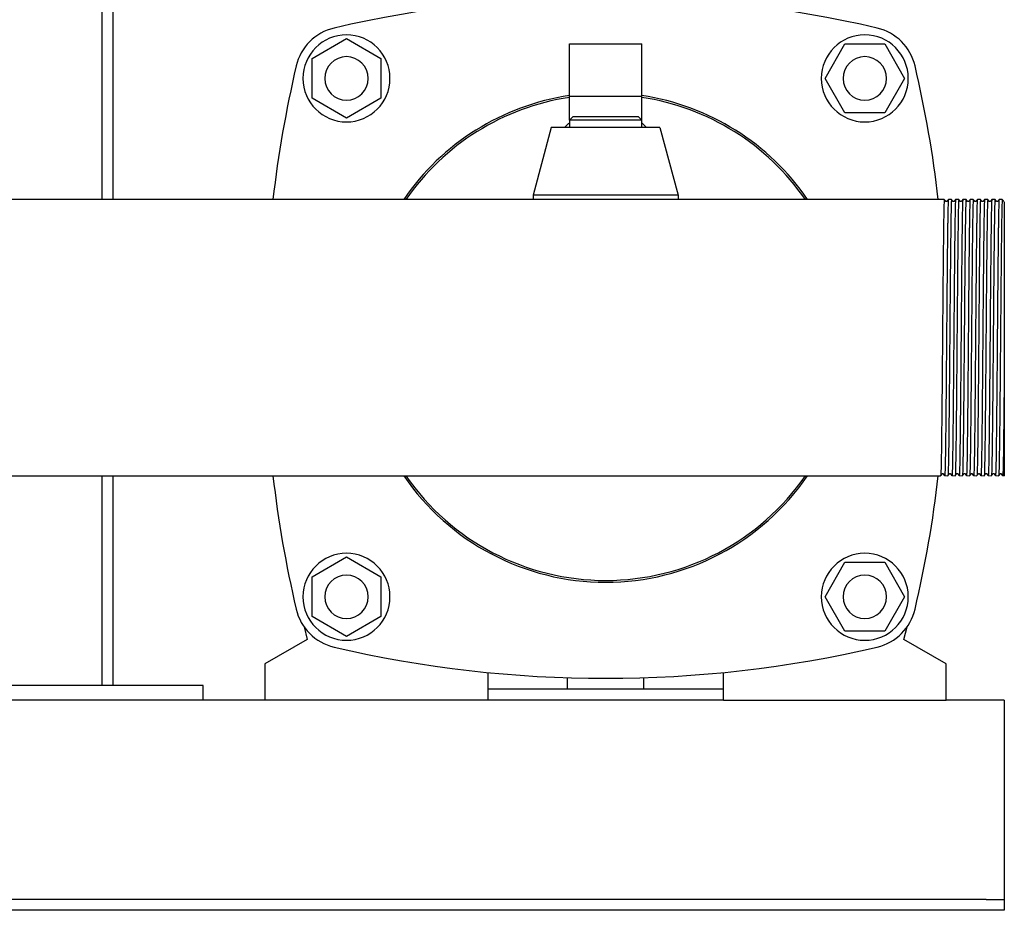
# Model space of a CAD drawing. Header units: millimetres. Extents: x 13 to 1999, y 6 to 981.
# Tile 6 of 8: x 1697 to 1969, y 6 to 252. Entities that reach past the tile are written whole.
import ezdxf

# ---------------------------------------------------------------- set-up
doc = ezdxf.new("R2010")
doc.units = ezdxf.units.MM

msp = doc.modelspace()

# ---------------------------------------------------------------- linework, layer by layer
at = {"color": 7, "linetype": 'Continuous', "lineweight": 25}
for p, q in [((1719.56, 442.51), (1719.56, 202.36)), ((1722.56, 442.51), (1722.56, 202.36)), ((1777.56, 241.25), (1787.06, 246.73)), ((1787.06, 246.73), (1796.56, 241.25)), ((1848.56, 245.26), (1868.56, 245.26)), ((1848.56, 230.85), (1848.56, 245.26)), ((1868.56, 230.85), (1868.56, 245.26)), ((1919.09, 235.76), (1924.58, 245.26)), ((1924.58, 245.26), (1935.55, 245.26)), ((1935.55, 245.26), (1941.03, 235.76)), ((1777.56, 230.28), (1777.56, 241.25)), ((1796.56, 241.25), (1796.56, 230.28)), ((1924.58, 226.26), (1919.09, 235.76)), ((1941.03, 235.76), (1935.55, 226.26)), ((1787.06, 224.79), (1777.56, 230.28)), ((1796.56, 230.28), (1787.06, 224.79)), ((1848.56, 230.85), (1868.56, 230.85)), ((1848.56, 224.26), (1848.56, 230.85)), ((1868.56, 224.26), (1868.56, 230.85)), ((1935.55, 226.26), (1924.58, 226.26)), ((1849.56, 225.26), (1848.56, 224.26)), ((1848.56, 224.26), (1848.56, 222.26)), ((1858.56, 224.26), (1848.56, 224.26)), ((1849.56, 225.26), (1858.56, 225.26)), ((1858.56, 225.26), (1867.56, 225.26)), ((1868.56, 224.26), (1858.56, 224.26)), ((1868.56, 224.26), (1867.56, 225.26)), ((1868.56, 222.26), (1868.56, 224.26)), ((1843.56, 222.26), (1838.56, 203.51)), ((1873.56, 222.26), (1843.56, 222.26)), ((1873.56, 222.26), (1878.56, 203.51)), ((1950, 202.36), (1576.91, 202.36)), ((1838.56, 203.51), (1838.56, 202.36)), ((1878.56, 203.51), (1838.56, 203.51)), ((1878.56, 203.51), (1878.56, 202.36)), ((1951.12, 202.36), (1950, 202.36)), ((1952, 202.36), (1951.12, 202.36)), ((1954, 202.36), (1953.12, 202.36)), ((1956, 202.36), (1955.12, 202.36)), ((1958, 202.36), (1957.12, 202.36)), ((1960, 202.36), (1959.12, 202.36)), ((1962, 202.36), (1961.12, 202.36)), ((1964, 202.36), (1963.12, 202.36)), ((1966, 202.36), (1965.12, 202.36)), ((1968, 202.36), (1967.12, 202.36)), ((1968.56, 157.32), (1968.56, 126.16)), ((1186.12, 126.16), (1951, 126.16)), ((1719.56, 126.16), (1719.56, 68.26)), ((1722.56, 126.16), (1722.56, 68.26)), ((1952.12, 126.17), (1953, 126.16)), ((1954.12, 126.17), (1955, 126.16)), ((1956.12, 126.17), (1957, 126.16)), ((1958.12, 126.17), (1959, 126.16)), ((1960.12, 126.17), (1961, 126.16)), ((1962.12, 126.17), (1963, 126.16)), ((1964.12, 126.17), (1965, 126.16)), ((1966.12, 126.17), (1967, 126.16)), ((1968.12, 126.17), (1968.56, 126.16)), ((1777.56, 98.25), (1787.06, 103.73)), ((1787.06, 103.73), (1796.56, 98.25)), ((1919.09, 92.76), (1924.58, 102.26)), ((1924.58, 102.26), (1935.55, 102.26)), ((1935.55, 102.26), (1941.03, 92.76)), ((1777.56, 87.28), (1777.56, 98.25)), ((1796.56, 98.25), (1796.56, 87.28)), ((1924.58, 83.26), (1919.09, 92.76)), ((1941.03, 92.76), (1935.55, 83.26)), ((1787.06, 81.79), (1777.56, 87.28)), ((1796.56, 87.28), (1787.06, 81.79)), ((1775.35, 84.48), (1776.24, 81.01)), ((1940.88, 81.01), (1941.77, 84.48)), ((1935.55, 83.26), (1924.58, 83.26)), ((1776.24, 81.01), (1764.56, 74.26)), ((1952.56, 74.26), (1940.88, 81.01)), ((1764.56, 74.26), (1764.56, 64.26)), ((1952.56, 64.26), (1952.56, 74.26)), ((1826.06, 71.87), (1826.06, 64.26)), ((1891.06, 64.26), (1891.06, 71.87)), ((1747.56, 68.26), (1662.56, 68.26)), ((1747.56, 64.26), (1747.56, 68.26)), ((1848.06, 67.26), (1848.06, 70.43)), ((1869.06, 67.26), (1869.06, 70.43)), ((1891.06, 67.26), (1826.06, 67.26)), ((1764.56, 64.26), (1662.56, 64.26)), ((1826.06, 64.26), (1764.56, 64.26)), ((1891.06, 64.26), (1826.06, 64.26)), ((1891.06, 64.26), (1952.56, 64.26)), ((1968.56, 64.26), (1952.56, 64.26)), ((1968.56, 64.26), (1968.56, 59.26)), ((1968.56, 59.26), (1968.56, 11.26)), ((1968.56, 11.26), (1968.56, 9.26)), ((1963.56, 9.26), (1173.56, 9.26)), ((1963.56, 9.26), (1968.56, 9.26)), ((1968.56, 9.26), (1968.56, 6.26)), ((1963.56, 6.26), (1173.56, 6.26)), ((1968.56, 6.26), (1963.56, 6.26))]:
    msp.add_line(p, q, dxfattribs=at)
at = {"color": 7, "linetype": 'Continuous', "lineweight": 25, "flags": 128}
for points in [[(1847.25, 222.26), (1848.35, 223.34), (1848.56, 223.51)], [(1868.56, 223.51), (1868.77, 223.34), (1869.87, 222.26)], [(1952.4, 201.84), (1952.2, 202.1), (1952, 202.36)], [(1953.12, 202.36), (1952.92, 202.1), (1952.72, 201.84)], [(1954.4, 201.84), (1954.2, 202.1), (1954, 202.36)], [(1955.12, 202.36), (1954.92, 202.1), (1954.72, 201.84)], [(1956.4, 201.84), (1956.2, 202.1), (1956, 202.36)], [(1957.12, 202.36), (1956.92, 202.1), (1956.72, 201.84)], [(1958.4, 201.84), (1958.2, 202.1), (1958, 202.36)], [(1959.12, 202.36), (1958.92, 202.1), (1958.72, 201.84)], [(1960.4, 201.84), (1960.2, 202.1), (1960, 202.36)], [(1961.12, 202.36), (1960.92, 202.1), (1960.72, 201.84)], [(1962.4, 201.84), (1962.2, 202.1), (1962, 202.36)], [(1963.12, 202.36), (1962.92, 202.1), (1962.72, 201.84)], [(1964.4, 201.84), (1964.2, 202.1), (1964, 202.36)], [(1965.12, 202.36), (1964.92, 202.1), (1964.72, 201.84)], [(1966.4, 201.84), (1966.2, 202.1), (1966, 202.36)], [(1967.12, 202.36), (1966.92, 202.1), (1966.72, 201.84)], [(1968.4, 201.84), (1968.2, 202.1), (1968, 202.36)], [(1951, 126.17), (1951.2, 126.43), (1951.4, 126.69)], [(1951.72, 126.69), (1951.92, 126.43), (1952.12, 126.17)], [(1953, 126.16), (1953.2, 126.43), (1953.4, 126.69)], [(1953.72, 126.69), (1953.92, 126.43), (1954.12, 126.17)], [(1955, 126.16), (1955.2, 126.43), (1955.4, 126.69)], [(1955.72, 126.69), (1955.92, 126.43), (1956.12, 126.17)], [(1957, 126.17), (1957.2, 126.43), (1957.4, 126.69)], [(1957.72, 126.69), (1957.92, 126.43), (1958.12, 126.17)], [(1959, 126.16), (1959.2, 126.43), (1959.4, 126.69)], [(1959.72, 126.69), (1959.92, 126.43), (1960.12, 126.17)], [(1961, 126.17), (1961.2, 126.43), (1961.4, 126.69)], [(1961.72, 126.69), (1961.92, 126.43), (1962.12, 126.17)], [(1963, 126.16), (1963.2, 126.43), (1963.4, 126.69)], [(1963.72, 126.69), (1963.92, 126.43), (1964.12, 126.17)], [(1965, 126.17), (1965.2, 126.43), (1965.4, 126.69)], [(1965.72, 126.69), (1965.92, 126.43), (1966.12, 126.17)], [(1967, 126.17), (1967.2, 126.43), (1967.4, 126.69)], [(1967.72, 126.69), (1967.92, 126.43), (1968.12, 126.17)]]:
    msp.add_lwpolyline(points, dxfattribs=at)
at = {"color": 7, "linetype": 'Continuous', "lineweight": 25}
for centre, radius, start, end in [((1858.56, -71.74), 330, 76.8767, 103.1233), ((1786.81, 236.01), 14, 103.1233, 166.8767), ((1787.06, 235.76), 12, 90, 270), ((1787.06, 235.76), 12, 270, 90), ((1930.06, 235.76), 12, 0, 180), ((1930.31, 236.01), 14, 13.1233, 76.8767), ((2094.56, 164.26), 330, 166.8767, 173.3702), ((1787.06, 235.76), 6, 0, 180), ((1930.06, 235.76), 6, 0, 180), ((1622.56, 164.26), 330, 6.6298, 13.1233), ((1787.06, 235.76), 6, 180, 0), ((1930.06, 235.76), 12, 180, 0), ((1930.06, 235.76), 6, 180, 0), ((1858.56, 164.26), 67.5, 98.5196, 145.6363), ((1858.56, 164.26), 67.5, 34.3637, 81.4804), ((1858.56, 164.26), 67, 98.5837, 145.3434), ((1858.56, 164.26), 67, 34.6566, 81.4163), ((2094.56, 164.26), 330, 186.6298, 193.1233), ((1858.56, 164.26), 67.5, 214.3637, 325.6363), ((1858.56, 164.26), 67, 214.6566, 270), ((1858.56, 164.26), 67, 270, 325.3434), ((1622.56, 164.26), 330, 346.8767, 353.3702), ((1787.06, 92.76), 12, 90, 270), ((1787.06, 92.76), 12, 270, 90), ((1930.06, 92.76), 12, 90, 270), ((1930.06, 92.76), 12, 270, 90), ((1787.06, 92.76), 6, 0, 180), ((1930.06, 92.76), 6, 0, 180), ((1787.06, 92.76), 6, 180, 0), ((1930.06, 92.76), 6, 180, 0), ((1786.81, 92.52), 14, 193.1233, 256.8767), ((1930.31, 92.52), 14, 283.1233, 346.8767), ((1858.56, 400.26), 330, 256.8767, 283.1233)]:
    msp.add_arc(centre, radius, start, end, dxfattribs=at)
for points, knots in [([(1952, 202.36), (1952, 202.34), (1951.99, 202.52), (1951.95, 201.99), (1951.9, 200.67), (1951.85, 198.34), (1951.8, 195.21), (1951.75, 191.32), (1951.7, 186.75), (1951.65, 181.62), (1951.6, 176.09), (1951.55, 170.26), (1951.52, 166.27), (1951.5, 164.26)], [0, 0, 0, 0, 0.006686, 0.105402, 0.205349, 0.305296, 0.404012, 0.502728, 0.602674, 0.702621, 0.801337, 0.900053, 1, 1, 1, 1]), ([(1952.72, 201.84), (1952.66, 201.8), (1952.56, 201.73), (1952.46, 201.8), (1952.4, 201.84)], [0, 0, 0, 0, 0.5, 1, 1, 1, 1]), ([(1953.12, 202.36), (1953.1, 202.36), (1953.08, 202.13), (1953.04, 201.15), (1953.01, 200.42), (1952.97, 198.49), (1952.95, 197.3), (1952.93, 195.59), (1952.92, 195.24), (1952.91, 194.5), (1952.91, 194.13), (1952.89, 192.95), (1952.88, 192.11), (1952.85, 189.47), (1952.83, 187.51), (1952.79, 183.33), (1952.76, 181.11), (1952.74, 178.24), (1952.73, 177.66), (1952.72, 176.5), (1952.72, 175.92), (1952.7, 174.16), (1952.69, 172.96), (1952.66, 169.29), (1952.64, 166.78), (1952.62, 164.26)], [0, 0, 0, 0, 0.125, 0.125, 0.25, 0.25, 0.375, 0.375, 0.40625, 0.40625, 0.4375, 0.4375, 0.5, 0.5, 0.625, 0.625, 0.75, 0.75, 0.78125, 0.78125, 0.8125, 0.8125, 0.875, 0.875, 1, 1, 1, 1]), ([(1954, 202.36), (1954, 202.34), (1953.99, 202.52), (1953.95, 201.99), (1953.9, 200.67), (1953.85, 198.34), (1953.8, 195.21), (1953.75, 191.32), (1953.7, 186.75), (1953.65, 181.62), (1953.6, 176.09), (1953.55, 170.26), (1953.52, 166.27), (1953.5, 164.26)], [0, 0, 0, 0, 0.006715, 0.105428, 0.205372, 0.305316, 0.404029, 0.502742, 0.602686, 0.70263, 0.801343, 0.900056, 1, 1, 1, 1]), ([(1954.72, 201.84), (1954.66, 201.8), (1954.56, 201.73), (1954.46, 201.8), (1954.4, 201.84)], [0, 0, 0, 0, 0.5, 1, 1, 1, 1]), ([(1955.12, 202.36), (1955.1, 202.36), (1955.08, 202.13), (1955.04, 201.15), (1955.01, 200.42), (1954.97, 198.49), (1954.95, 197.3), (1954.93, 195.59), (1954.92, 195.24), (1954.91, 194.5), (1954.91, 194.13), (1954.89, 192.95), (1954.88, 192.11), (1954.85, 189.47), (1954.83, 187.51), (1954.79, 183.33), (1954.76, 181.11), (1954.74, 178.24), (1954.73, 177.66), (1954.72, 176.5), (1954.72, 175.92), (1954.7, 174.16), (1954.69, 172.96), (1954.66, 169.29), (1954.64, 166.78), (1954.62, 164.26)], [0, 0, 0, 0, 0.125, 0.125, 0.25, 0.25, 0.375, 0.375, 0.40625, 0.40625, 0.4375, 0.4375, 0.5, 0.5, 0.625, 0.625, 0.75, 0.75, 0.78125, 0.78125, 0.8125, 0.8125, 0.875, 0.875, 1, 1, 1, 1]), ([(1956, 202.36), (1956, 202.34), (1955.99, 202.52), (1955.95, 201.99), (1955.9, 200.67), (1955.85, 198.34), (1955.8, 195.21), (1955.75, 191.32), (1955.7, 186.75), (1955.65, 181.62), (1955.6, 176.09), (1955.55, 170.26), (1955.52, 166.27), (1955.5, 164.26)], [0, 0, 0, 0, 0.006699, 0.105414, 0.205359, 0.305305, 0.40402, 0.502734, 0.60268, 0.702625, 0.80134, 0.900055, 1, 1, 1, 1]), ([(1956.72, 201.84), (1956.66, 201.8), (1956.56, 201.73), (1956.46, 201.8), (1956.4, 201.84)], [0, 0, 0, 0, 0.5, 1, 1, 1, 1]), ([(1957.12, 202.36), (1957.1, 202.36), (1957.08, 202.13), (1957.04, 201.15), (1957.01, 200.42), (1956.97, 198.49), (1956.95, 197.3), (1956.93, 195.59), (1956.92, 195.24), (1956.91, 194.5), (1956.91, 194.13), (1956.89, 192.95), (1956.88, 192.11), (1956.85, 189.47), (1956.83, 187.51), (1956.79, 183.33), (1956.76, 181.11), (1956.74, 178.24), (1956.73, 177.66), (1956.72, 176.5), (1956.72, 175.92), (1956.7, 174.16), (1956.69, 172.96), (1956.66, 169.29), (1956.64, 166.78), (1956.62, 164.26)], [0, 0, 0, 0, 0.125, 0.125, 0.25, 0.25, 0.375, 0.375, 0.40625, 0.40625, 0.4375, 0.4375, 0.5, 0.5, 0.625, 0.625, 0.75, 0.75, 0.78125, 0.78125, 0.8125, 0.8125, 0.875, 0.875, 1, 1, 1, 1]), ([(1958, 202.36), (1958, 202.34), (1957.99, 202.52), (1957.95, 201.99), (1957.9, 200.67), (1957.85, 198.34), (1957.8, 195.21), (1957.75, 191.32), (1957.7, 186.75), (1957.65, 181.62), (1957.6, 176.09), (1957.55, 170.26), (1957.52, 166.27), (1957.5, 164.26)], [0, 0, 0, 0, 0.006692, 0.105408, 0.205354, 0.3053, 0.404015, 0.502731, 0.602677, 0.702623, 0.801338, 0.900054, 1, 1, 1, 1]), ([(1958.72, 201.84), (1958.66, 201.8), (1958.56, 201.73), (1958.46, 201.8), (1958.4, 201.84)], [0, 0, 0, 0, 0.4999999, 1, 1, 1, 1]), ([(1959.12, 202.36), (1959.1, 202.36), (1959.08, 202.13), (1959.04, 201.15), (1959.01, 200.42), (1958.97, 198.49), (1958.95, 197.3), (1958.93, 195.59), (1958.92, 195.24), (1958.91, 194.5), (1958.91, 194.13), (1958.89, 192.95), (1958.88, 192.11), (1958.85, 189.47), (1958.83, 187.51), (1958.79, 183.33), (1958.76, 181.11), (1958.74, 178.24), (1958.73, 177.66), (1958.72, 176.5), (1958.72, 175.92), (1958.7, 174.16), (1958.69, 172.96), (1958.66, 169.29), (1958.64, 166.78), (1958.62, 164.26)], [0, 0, 0, 0, 0.125, 0.125, 0.25, 0.25, 0.375, 0.375, 0.40625, 0.40625, 0.4375, 0.4375, 0.5, 0.5, 0.625, 0.625, 0.75, 0.75, 0.78125, 0.78125, 0.8125, 0.8125, 0.875, 0.875, 1, 1, 1, 1]), ([(1960, 202.36), (1960, 202.34), (1959.99, 202.52), (1959.95, 201.99), (1959.9, 200.67), (1959.85, 198.34), (1959.8, 195.21), (1959.75, 191.32), (1959.7, 186.75), (1959.65, 181.62), (1959.6, 176.09), (1959.55, 170.26), (1959.52, 166.27), (1959.5, 164.26)], [0, 0, 0, 0, 0.006676, 0.105393, 0.20534, 0.305288, 0.404005, 0.502722, 0.60267, 0.702618, 0.801335, 0.900052, 1, 1, 1, 1]), ([(1960.72, 201.84), (1960.66, 201.8), (1960.56, 201.73), (1960.46, 201.8), (1960.4, 201.84)], [0, 0, 0, 0, 0.5, 1, 1, 1, 1]), ([(1961.12, 202.36), (1961.1, 202.36), (1961.08, 202.13), (1961.04, 201.15), (1961.01, 200.42), (1960.97, 198.49), (1960.95, 197.3), (1960.93, 195.59), (1960.92, 195.24), (1960.91, 194.5), (1960.91, 194.13), (1960.89, 192.95), (1960.88, 192.11), (1960.85, 189.47), (1960.83, 187.51), (1960.79, 183.33), (1960.76, 181.11), (1960.74, 178.24), (1960.73, 177.66), (1960.72, 176.5), (1960.72, 175.92), (1960.7, 174.16), (1960.69, 172.96), (1960.66, 169.29), (1960.64, 166.78), (1960.62, 164.26)], [0, 0, 0, 0, 0.125, 0.125, 0.25, 0.25, 0.375, 0.375, 0.40625, 0.40625, 0.4375, 0.4375, 0.5, 0.5, 0.625, 0.625, 0.75, 0.75, 0.78125, 0.78125, 0.8125, 0.8125, 0.875, 0.875, 1, 1, 1, 1]), ([(1962, 202.36), (1962, 202.34), (1961.99, 202.52), (1961.95, 201.99), (1961.9, 200.67), (1961.85, 198.34), (1961.8, 195.21), (1961.75, 191.32), (1961.7, 186.75), (1961.65, 181.62), (1961.6, 176.09), (1961.55, 170.26), (1961.52, 166.27), (1961.5, 164.26)], [0, 0, 0, 0, 0.0067073, 0.1054212, 0.2053658, 0.3053104, 0.4040244, 0.5027383, 0.6026829, 0.7026275, 0.8013415, 0.9000554, 1, 1, 1, 1]), ([(1962.72, 201.84), (1962.66, 201.8), (1962.56, 201.73), (1962.46, 201.8), (1962.4, 201.84)], [0, 0, 0, 0, 0.4999999, 1, 1, 1, 1]), ([(1963.12, 202.36), (1963.1, 202.36), (1963.08, 202.13), (1963.04, 201.15), (1963.01, 200.42), (1962.97, 198.49), (1962.95, 197.3), (1962.93, 195.59), (1962.92, 195.24), (1962.91, 194.5), (1962.91, 194.13), (1962.89, 192.95), (1962.88, 192.11), (1962.85, 189.47), (1962.83, 187.51), (1962.79, 183.33), (1962.76, 181.11), (1962.74, 178.24), (1962.73, 177.66), (1962.72, 176.5), (1962.72, 175.92), (1962.7, 174.16), (1962.69, 172.96), (1962.66, 169.29), (1962.64, 166.78), (1962.62, 164.26)], [0, 0, 0, 0, 0.125, 0.125, 0.25, 0.25, 0.375, 0.375, 0.40625, 0.40625, 0.4375, 0.4375, 0.5, 0.5, 0.625, 0.625, 0.75, 0.75, 0.78125, 0.78125, 0.8125, 0.8125, 0.875, 0.875, 1, 1, 1, 1]), ([(1964, 202.36), (1964, 202.34), (1963.99, 202.52), (1963.95, 201.99), (1963.9, 200.67), (1963.85, 198.34), (1963.8, 195.21), (1963.75, 191.32), (1963.7, 186.75), (1963.65, 181.62), (1963.6, 176.09), (1963.55, 170.26), (1963.52, 166.27), (1963.5, 164.26)], [0, 0, 0, 0, 0.006694, 0.10541, 0.205355, 0.305301, 0.404017, 0.502732, 0.602678, 0.702624, 0.801339, 0.900054, 1, 1, 1, 1]), ([(1964.72, 201.84), (1964.66, 201.8), (1964.56, 201.73), (1964.46, 201.8), (1964.4, 201.84)], [0, 0, 0, 0, 0.5, 1, 1, 1, 1]), ([(1965.12, 202.36), (1965.1, 202.36), (1965.08, 202.13), (1965.04, 201.15), (1965.01, 200.42), (1964.97, 198.49), (1964.95, 197.3), (1964.93, 195.59), (1964.92, 195.24), (1964.91, 194.5), (1964.91, 194.13), (1964.89, 192.95), (1964.88, 192.11), (1964.85, 189.47), (1964.83, 187.51), (1964.79, 183.33), (1964.76, 181.11), (1964.74, 178.24), (1964.73, 177.66), (1964.72, 176.5), (1964.72, 175.92), (1964.7, 174.16), (1964.69, 172.96), (1964.66, 169.29), (1964.64, 166.78), (1964.62, 164.26)], [0, 0, 0, 0, 0.125, 0.125, 0.25, 0.25, 0.375, 0.375, 0.40625, 0.40625, 0.4375, 0.4375, 0.5, 0.5, 0.625, 0.625, 0.75, 0.75, 0.78125, 0.78125, 0.8125, 0.8125, 0.875, 0.875, 1, 1, 1, 1]), ([(1966, 202.36), (1966, 202.34), (1965.99, 202.52), (1965.95, 201.99), (1965.9, 200.67), (1965.85, 198.34), (1965.8, 195.21), (1965.75, 191.32), (1965.7, 186.75), (1965.65, 181.62), (1965.6, 176.09), (1965.55, 170.26), (1965.52, 166.27), (1965.5, 164.26)], [0, 0, 0, 0, 0.006685, 0.105401, 0.205348, 0.305295, 0.404011, 0.502727, 0.602674, 0.702621, 0.801337, 0.900053, 1, 1, 1, 1]), ([(1966.72, 201.84), (1966.66, 201.8), (1966.56, 201.73), (1966.46, 201.8), (1966.4, 201.84)], [0, 0, 0, 0, 0.5, 1, 1, 1, 1]), ([(1967.12, 202.36), (1967.1, 202.36), (1967.08, 202.13), (1967.04, 201.15), (1967.01, 200.42), (1966.97, 198.49), (1966.95, 197.3), (1966.93, 195.59), (1966.92, 195.24), (1966.91, 194.5), (1966.91, 194.13), (1966.89, 192.95), (1966.88, 192.11), (1966.85, 189.47), (1966.83, 187.51), (1966.79, 183.33), (1966.76, 181.11), (1966.74, 178.24), (1966.73, 177.66), (1966.72, 176.5), (1966.72, 175.92), (1966.7, 174.16), (1966.69, 172.96), (1966.66, 169.29), (1966.64, 166.78), (1966.62, 164.26)], [0, 0, 0, 0, 0.125, 0.125, 0.25, 0.25, 0.375, 0.375, 0.40625, 0.40625, 0.4375, 0.4375, 0.5, 0.5, 0.625, 0.625, 0.75, 0.75, 0.78125, 0.78125, 0.8125, 0.8125, 0.875, 0.875, 1, 1, 1, 1]), ([(1968, 202.36), (1968, 202.34), (1967.99, 202.52), (1967.95, 201.99), (1967.9, 200.67), (1967.85, 198.34), (1967.8, 195.21), (1967.75, 191.32), (1967.7, 186.75), (1967.65, 181.62), (1967.6, 176.09), (1967.55, 170.26), (1967.52, 166.27), (1967.5, 164.26)], [0, 0, 0, 0, 0.006715, 0.105428, 0.205372, 0.305316, 0.404029, 0.502742, 0.602686, 0.70263, 0.801343, 0.900056, 1, 1, 1, 1]), ([(1968.56, 201.74), (1968.56, 201.69), (1968.56, 201.58), (1968.56, 200.71), (1968.56, 199.34), (1968.56, 197.99), (1968.56, 197.31)], [0, 0, 0, 0, 0.233506, 0.489085, 0.743757, 1, 1, 1, 1]), ([(1968.56, 197.31), (1968.56, 197.21), (1968.56, 197.03), (1968.56, 196.74), (1968.56, 196.44), (1968.56, 196.13), (1968.56, 195.82), (1968.56, 195.5), (1968.56, 195.17), (1968.56, 194.83), (1968.56, 194.48), (1968.56, 193.65), (1968.56, 192.28), (1968.56, 190.22), (1968.56, 188), (1968.56, 184.85), (1968.56, 180.56), (1968.56, 175.93), (1968.56, 172.1), (1968.56, 169.17), (1968.56, 166.21), (1968.56, 163.83), (1968.56, 162.04), (1968.56, 160.85), (1968.56, 159.67), (1968.56, 158.49), (1968.56, 157.71), (1968.56, 157.32)], [0, 0, 0, 0, 0.012496, 0.024985, 0.037473, 0.04996, 0.062452, 0.07495, 0.087459, 0.09998, 0.112518, 0.125075, 0.187615, 0.250105, 0.312618, 0.375143, 0.500076, 0.624867, 0.687378, 0.749901, 0.812412, 0.874935, 0.899971, 0.924971, 0.949959, 0.974961, 1, 1, 1, 1]), ([(1951.5, 164.26), (1951.48, 162.26), (1951.45, 158.27), (1951.4, 152.44), (1951.35, 146.91), (1951.3, 141.78), (1951.25, 137.2), (1951.2, 133.32), (1951.15, 130.18), (1951.1, 127.89), (1951.05, 126.46), (1951.02, 126.28), (1951, 126.17)], [0, 0, 0, 0, 0.101302, 0.201357, 0.301411, 0.402713, 0.504015, 0.60407, 0.704125, 0.805427, 0.906729, 1, 1, 1, 1]), ([(1952.62, 164.26), (1952.6, 162.26), (1952.57, 158.27), (1952.52, 152.44), (1952.47, 146.91), (1952.42, 141.78), (1952.37, 137.2), (1952.32, 133.31), (1952.27, 130.19), (1952.22, 127.86), (1952.17, 126.54), (1952.13, 126.01), (1952.12, 126.18), (1952.12, 126.2)], [0, 0, 0, 0, 0.099946, 0.198661, 0.297377, 0.397323, 0.497269, 0.595984, 0.694699, 0.794645, 0.894591, 0.993307, 1, 1, 1, 1]), ([(1953.5, 164.26), (1953.48, 162.26), (1953.45, 158.27), (1953.4, 152.44), (1953.35, 146.91), (1953.3, 141.78), (1953.25, 137.2), (1953.2, 133.32), (1953.15, 130.18), (1953.1, 127.89), (1953.05, 126.46), (1953.02, 126.28), (1953, 126.2)], [0, 0, 0, 0, 0.1013003, 0.2013533, 0.3014063, 0.4027066, 0.5040069, 0.6040599, 0.7041128, 0.8054131, 0.9067135, 1, 1, 1, 1]), ([(1954.62, 164.26), (1954.6, 162.26), (1954.57, 158.27), (1954.52, 152.44), (1954.47, 146.91), (1954.42, 141.78), (1954.37, 137.2), (1954.32, 133.31), (1954.27, 130.19), (1954.22, 127.86), (1954.17, 126.54), (1954.13, 126.01), (1954.12, 126.18), (1954.12, 126.2)], [0, 0, 0, 0, 0.0999473, 0.1986639, 0.2973805, 0.3973278, 0.4972751, 0.5959917, 0.6947083, 0.7946555, 0.8946028, 0.9933194, 1, 1, 1, 1]), ([(1955.5, 164.26), (1955.48, 162.26), (1955.45, 158.27), (1955.4, 152.44), (1955.35, 146.91), (1955.3, 141.78), (1955.25, 137.2), (1955.2, 133.32), (1955.15, 130.18), (1955.1, 127.89), (1955.05, 126.46), (1955.02, 126.28), (1955, 126.2)], [0, 0, 0, 0, 0.101304, 0.20136, 0.301416, 0.40272, 0.504023, 0.604079, 0.704136, 0.805439, 0.906743, 1, 1, 1, 1]), ([(1956.62, 164.26), (1956.6, 162.26), (1956.57, 158.27), (1956.52, 152.44), (1956.47, 146.91), (1956.42, 141.78), (1956.37, 137.2), (1956.32, 133.31), (1956.27, 130.19), (1956.22, 127.86), (1956.17, 126.54), (1956.13, 126.01), (1956.12, 126.18), (1956.12, 126.2)], [0, 0, 0, 0, 0.099944, 0.198658, 0.297372, 0.397316, 0.49726, 0.595974, 0.694688, 0.794632, 0.894576, 0.99329, 1, 1, 1, 1]), ([(1957.5, 164.26), (1957.48, 162.26), (1957.45, 158.27), (1957.4, 152.44), (1957.35, 146.91), (1957.3, 141.78), (1957.25, 137.2), (1957.2, 133.32), (1957.15, 130.18), (1957.1, 127.89), (1957.05, 126.46), (1957.02, 126.28), (1957, 126.17)], [0, 0, 0, 0, 0.101302, 0.201357, 0.301412, 0.402714, 0.504016, 0.604071, 0.704126, 0.805428, 0.90673, 1, 1, 1, 1]), ([(1958.62, 164.26), (1958.6, 162.26), (1958.57, 158.27), (1958.52, 152.44), (1958.47, 146.91), (1958.42, 141.78), (1958.37, 137.2), (1958.32, 133.31), (1958.27, 130.19), (1958.22, 127.86), (1958.17, 126.54), (1958.13, 126.01), (1958.12, 126.18), (1958.12, 126.2)], [0, 0, 0, 0, 0.099946, 0.198661, 0.297376, 0.397321, 0.497267, 0.595982, 0.694697, 0.794643, 0.894589, 0.993304, 1, 1, 1, 1]), ([(1959.5, 164.26), (1959.48, 162.26), (1959.45, 158.27), (1959.4, 152.44), (1959.35, 146.91), (1959.3, 141.78), (1959.25, 137.2), (1959.2, 133.32), (1959.15, 130.18), (1959.1, 127.89), (1959.05, 126.46), (1959.02, 126.28), (1959, 126.2)], [0, 0, 0, 0, 0.1013013, 0.2013552, 0.3014092, 0.4027105, 0.5040118, 0.6040657, 0.7041197, 0.805421, 0.9067223, 1, 1, 1, 1]), ([(1960.62, 164.26), (1960.6, 162.26), (1960.57, 158.27), (1960.52, 152.44), (1960.47, 146.91), (1960.42, 141.78), (1960.37, 137.2), (1960.32, 133.31), (1960.27, 130.19), (1960.22, 127.86), (1960.17, 126.54), (1960.13, 126.01), (1960.12, 126.18), (1960.12, 126.2)], [0, 0, 0, 0, 0.099946, 0.198662, 0.297377, 0.397323, 0.497269, 0.595985, 0.6947, 0.794647, 0.894593, 0.993308, 1, 1, 1, 1]), ([(1961.5, 164.26), (1961.48, 162.26), (1961.45, 158.27), (1961.4, 152.44), (1961.35, 146.91), (1961.3, 141.78), (1961.25, 137.2), (1961.2, 133.32), (1961.15, 130.18), (1961.1, 127.89), (1961.05, 126.46), (1961.02, 126.28), (1961, 126.17)], [0, 0, 0, 0, 0.101304, 0.201361, 0.301418, 0.402723, 0.504027, 0.604084, 0.704141, 0.805445, 0.90675, 1, 1, 1, 1]), ([(1962.62, 164.26), (1962.6, 162.26), (1962.57, 158.27), (1962.52, 152.44), (1962.47, 146.91), (1962.42, 141.78), (1962.37, 137.2), (1962.32, 133.31), (1962.27, 130.19), (1962.22, 127.86), (1962.17, 126.54), (1962.13, 126.01), (1962.12, 126.18), (1962.12, 126.2)], [0, 0, 0, 0, 0.0999476, 0.1986645, 0.2973814, 0.3973291, 0.4972767, 0.5959936, 0.6947105, 0.7946581, 0.8946057, 0.9933226, 1, 1, 1, 1]), ([(1963.5, 164.26), (1963.48, 162.26), (1963.45, 158.27), (1963.4, 152.44), (1963.35, 146.91), (1963.3, 141.78), (1963.25, 137.2), (1963.2, 133.32), (1963.15, 130.18), (1963.1, 127.89), (1963.05, 126.46), (1963.02, 126.28), (1963, 126.2)], [0, 0, 0, 0, 0.1013027, 0.201358, 0.3014133, 0.4027159, 0.5040186, 0.6040739, 0.7041292, 0.8054319, 0.9067345, 1, 1, 1, 1]), ([(1964.62, 164.26), (1964.6, 162.26), (1964.57, 158.27), (1964.52, 152.44), (1964.47, 146.91), (1964.42, 141.78), (1964.37, 137.2), (1964.32, 133.31), (1964.27, 130.19), (1964.22, 127.86), (1964.17, 126.54), (1964.13, 126.01), (1964.12, 126.18), (1964.12, 126.2)], [0, 0, 0, 0, 0.0999446, 0.1986585, 0.2973725, 0.3973171, 0.4972617, 0.5959756, 0.6946896, 0.7946342, 0.8945788, 0.9932927, 1, 1, 1, 1]), ([(1965.5, 164.26), (1965.48, 162.26), (1965.45, 158.27), (1965.4, 152.44), (1965.35, 146.91), (1965.3, 141.78), (1965.25, 137.2), (1965.2, 133.32), (1965.15, 130.18), (1965.1, 127.89), (1965.05, 126.46), (1965.02, 126.28), (1965, 126.17)], [0, 0, 0, 0, 0.101302, 0.201357, 0.301411, 0.402713, 0.504015, 0.60407, 0.704124, 0.805426, 0.906728, 1, 1, 1, 1]), ([(1966.62, 164.26), (1966.6, 162.26), (1966.57, 158.27), (1966.52, 152.44), (1966.47, 146.91), (1966.42, 141.78), (1966.37, 137.2), (1966.32, 133.31), (1966.27, 130.19), (1966.22, 127.86), (1966.17, 126.54), (1966.13, 126.01), (1966.12, 126.18), (1966.12, 126.2)], [0, 0, 0, 0, 0.099946, 0.198661, 0.297376, 0.397322, 0.497268, 0.595983, 0.694698, 0.794644, 0.89459, 0.993305, 1, 1, 1, 1]), ([(1967.5, 164.26), (1967.48, 162.26), (1967.45, 158.27), (1967.4, 152.44), (1967.35, 146.91), (1967.3, 141.78), (1967.25, 137.2), (1967.2, 133.32), (1967.15, 130.18), (1967.1, 127.89), (1967.05, 126.46), (1967.02, 126.28), (1967, 126.17)], [0, 0, 0, 0, 0.1013002, 0.2013531, 0.3014059, 0.4027062, 0.5040064, 0.6040592, 0.7041121, 0.8054123, 0.9067125, 1, 1, 1, 1]), ([(1968.56, 157.32), (1968.54, 155.05), (1968.5, 150.5), (1968.44, 144.17), (1968.38, 138.5), (1968.33, 133.73), (1968.27, 129.98), (1968.21, 127.46), (1968.16, 126.2), (1968.13, 126.29), (1968.12, 126.32)], [0, 0, 0, 0, 0.1321112, 0.2654703, 0.3997761, 0.5327288, 0.6651322, 0.7993372, 0.9330992, 1, 1, 1, 1]), ([(1951.4, 126.69), (1951.46, 126.73), (1951.56, 126.8), (1951.66, 126.73), (1951.72, 126.69)], [0, 0, 0, 0, 0.5, 1, 1, 1, 1]), ([(1953.4, 126.69), (1953.46, 126.73), (1953.56, 126.8), (1953.66, 126.73), (1953.72, 126.69)], [0, 0, 0, 0, 0.5, 1, 1, 1, 1]), ([(1955.4, 126.69), (1955.46, 126.73), (1955.56, 126.8), (1955.66, 126.73), (1955.72, 126.69)], [0, 0, 0, 0, 0.5, 1, 1, 1, 1]), ([(1957.4, 126.69), (1957.46, 126.73), (1957.56, 126.8), (1957.66, 126.73), (1957.72, 126.69)], [0, 0, 0, 0, 0.5, 1, 1, 1, 1]), ([(1959.4, 126.69), (1959.46, 126.73), (1959.56, 126.8), (1959.66, 126.73), (1959.72, 126.69)], [0, 0, 0, 0, 0.5000001, 1, 1, 1, 1]), ([(1961.4, 126.69), (1961.46, 126.73), (1961.56, 126.8), (1961.66, 126.73), (1961.72, 126.69)], [0, 0, 0, 0, 0.5, 1, 1, 1, 1]), ([(1963.4, 126.69), (1963.46, 126.73), (1963.56, 126.8), (1963.66, 126.73), (1963.72, 126.69)], [0, 0, 0, 0, 0.5, 1, 1, 1, 1]), ([(1965.4, 126.69), (1965.46, 126.73), (1965.56, 126.8), (1965.66, 126.73), (1965.72, 126.69)], [0, 0, 0, 0, 0.5, 1, 1, 1, 1]), ([(1967.4, 126.69), (1967.46, 126.73), (1967.56, 126.8), (1967.66, 126.73), (1967.72, 126.69)], [0, 0, 0, 0, 0.5, 1, 1, 1, 1])]:
    msp.add_open_spline(points, degree=3, knots=knots, dxfattribs=at)

doc.saveas('drawing.dxf')
